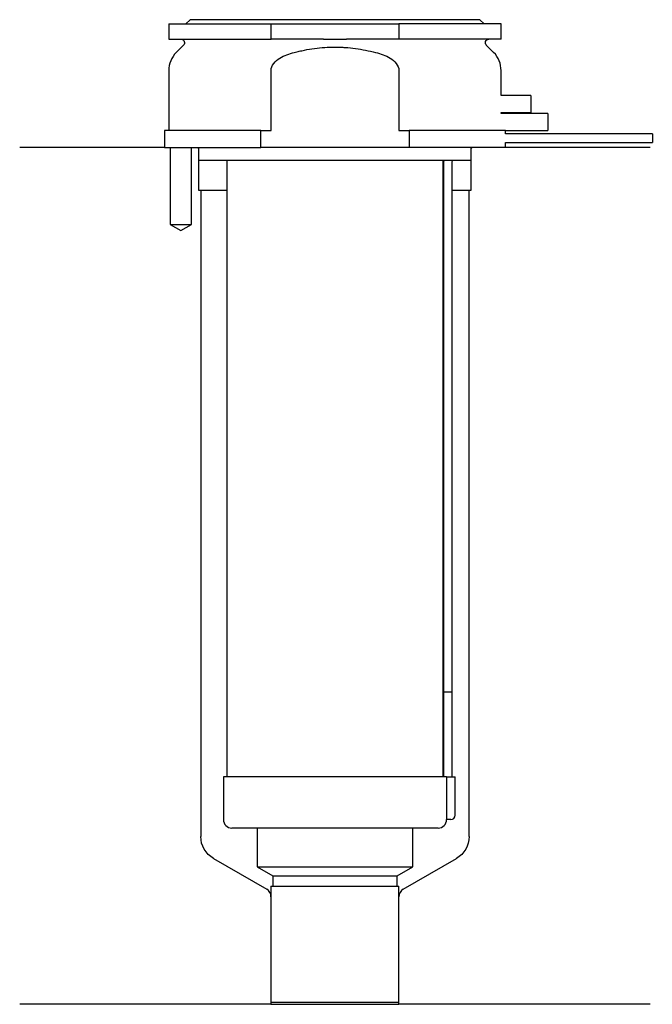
# Model space of a CAD drawing. Header units: inches. Extents: x 21 to 95, y 169 to 284.
import ezdxf

# ---------------------------------------------------------------- set-up
doc = ezdxf.new("R2010")
doc.units = ezdxf.units.IN
for name, color, linetype in [('201', 7, 'Continuous'), ('30', 7, 'Continuous'), ('32', 7, 'Continuous')]:
    doc.layers.add(name, color=color, linetype=linetype)

msp = doc.modelspace()

# ---------------------------------------------------------------- linework, layer by layer
at = {"layer": '201', "color": 113}
for p, q in [((37.53, 269.31), (20.53, 269.31)), ((38.18, 269.31), (38.18, 260.31)), ((40.68, 260.31), (40.68, 269.31)), ((41.43, 269.31), (41.53, 269.21)), ((41.53, 269.21), (41.53, 264.31)), ((73.53, 269.21), (73.63, 269.31)), ((73.53, 264.31), (73.53, 269.21)), ((94.53, 269.31), (77.53, 269.31)), ((41.53, 264.31), (41.78, 264.31)), ((41.78, 264.31), (41.78, 188.54)), ((41.78, 264.31), (44.83, 264.31)), ((70.23, 264.31), (70.28, 264.31)), ((71.28, 264.31), (73.28, 264.31)), ((73.28, 188.54), (73.28, 264.31)), ((73.28, 264.31), (73.53, 264.31)), ((38.18, 260.31), (39.43, 259.59)), ((39.43, 259.59), (40.68, 260.31)), ((43.28, 185.94), (49.52, 182.34)), ((65.53, 182.34), (71.78, 185.94)), ((50.02, 181.47), (50.02, 168.85)), ((65.03, 168.85), (65.03, 181.47)), ((50.02, 168.85), (20.53, 168.85)), ((50.02, 168.85), (65.03, 168.85)), ((94.53, 168.85), (65.03, 168.85))]:
    msp.add_line(p, q, dxfattribs=at)
at = {"layer": '201', "color": 113, "extrusion": (0, 0, -1)}
for centre, start, end in [((-44.78, 188.54), 300, 360), ((-70.28, 188.54), 180, 240)]:
    msp.add_arc(centre, 3, start, end, dxfattribs=at)
at = {"layer": '201', "color": 113}
for centre, start, end in [((49.02, 181.47), 0, 60), ((66.03, 181.47), 120, 180)]:
    msp.add_arc(centre, 1, start, end, dxfattribs=at)
at = {"layer": '30', "color": 113}
for p, q in [((40.53, 284.31), (40.03, 283.81)), ((74.53, 284.31), (40.53, 284.31)), ((75.03, 283.81), (74.53, 284.31)), ((38.03, 283.81), (50.03, 283.81)), ((38.03, 283.81), (38.03, 282.01)), ((50.03, 282.01), (50.03, 283.81)), ((50.03, 283.81), (65.03, 283.81)), ((65.03, 283.81), (65.03, 282.01)), ((77.03, 283.81), (65.03, 283.81)), ((77.03, 282.01), (77.03, 283.81)), ((38.03, 282.01), (50.03, 282.01)), ((56.18, 282.01), (50.03, 282.01)), ((65.03, 282.01), (58.87, 282.01)), ((77.03, 282.01), (65.03, 282.01)), ((39.76, 281.33), (38.9, 280.48)), ((76.15, 280.48), (75.29, 281.33)), ((38.03, 278.35), (38.03, 271.31)), ((50.03, 271.31), (50.03, 278.35)), ((65.03, 278.35), (65.03, 271.31)), ((77.03, 275.41), (77.03, 278.35)), ((77.03, 273.31), (77.03, 273.41)), ((37.53, 271.31), (37.53, 269.31)), ((48.81, 271.31), (37.53, 271.31)), ((48.81, 271.31), (50.03, 271.31)), ((48.81, 269.31), (48.81, 271.31)), ((65.03, 271.31), (66.24, 271.31)), ((77.53, 271.31), (66.24, 271.31)), ((66.24, 271.31), (66.24, 269.31)), ((77.53, 270.91), (77.53, 271.31)), ((94.78, 270.91), (77.53, 270.91)), ((94.78, 270.91), (94.78, 269.91)), ((37.53, 269.31), (48.81, 269.31)), ((38.18, 269.31), (38.18, 260.31)), ((40.68, 260.31), (40.68, 269.31)), ((41.53, 269.31), (41.53, 267.81)), ((66.24, 269.31), (48.81, 269.31)), ((77.53, 269.31), (66.24, 269.31)), ((73.53, 267.81), (73.53, 269.31)), ((77.53, 269.31), (77.53, 269.91)), ((77.53, 269.91), (94.78, 269.91)), ((73.53, 267.81), (41.53, 267.81)), ((44.83, 267.81), (44.83, 195.51)), ((70.23, 195.51), (70.23, 267.81)), ((70.28, 267.41), (70.28, 205.51)), ((71.28, 205.51), (71.28, 267.41)), ((38.18, 260.31), (40.68, 260.31)), ((70.28, 205.51), (71.28, 205.51)), ((70.28, 205.51), (70.28, 195.51)), ((70.28, 205.51), (71.28, 205.51)), ((71.28, 195.51), (71.28, 205.51)), ((44.43, 195.51), (44.43, 190.51)), ((70.6, 195.51), (44.43, 195.51)), ((70.6, 195.51), (71.63, 195.51)), ((70.6, 195.51), (70.6, 191.01)), ((71.63, 191.01), (71.63, 195.51)), ((69.63, 189.51), (45.43, 189.51)), ((48.38, 189.51), (48.38, 184.98)), ((66.68, 184.98), (66.68, 189.51)), ((71.13, 190.51), (70.62, 190.51)), ((48.38, 184.98), (66.68, 184.98)), ((48.38, 184.98), (50.22, 183.91)), ((64.83, 183.91), (66.68, 184.98)), ((50.22, 183.91), (50.22, 182.71)), ((50.22, 183.91), (64.83, 183.91)), ((64.83, 182.71), (64.83, 183.91)), ((50.02, 182.71), (65.03, 182.71)), ((50.02, 182.71), (50.02, 169.11)), ((65.03, 169.11), (65.03, 182.71)), ((50.02, 169.11), (65.03, 169.11))]:
    msp.add_line(p, q, dxfattribs=at)
at = {"layer": '30', "color": 113, "extrusion": (0, 0, -1)}
for centre, radius, start, end in [((-39.48, 281.61), 0.4, 90, 225), ((-75.58, 281.61), 0.4, -45, 90), ((-73.78, 267.41), 2.5, 0, 9.2081)]:
    msp.add_arc(centre, radius, start, end, dxfattribs=at)
at = {"layer": '30', "color": 113}
for centre, radius, start, end in [((41.03, 278.35), 3, 135, 180), ((74.03, 278.35), 3, 0, 45), ((73.78, 267.41), 3.5, 173.437, 180), ((71.13, 191.01), 0.5, -90, 0), ((45.43, 190.51), 1, 180, 270), ((69.63, 190.51), 1, -90, 0)]:
    msp.add_arc(centre, radius, start, end, dxfattribs=at)
for points, knots in [([(56.18, 282.01), (56.63, 282.01), (57.08, 282.01), (57.63, 282.01), (57.75, 282.01), (57.97, 282.01), (58.08, 282.01), (58.42, 282.01), (58.64, 282.01), (58.87, 282.01)], [0, 0, 0, 0, 0.5, 0.5, 0.625, 0.625, 0.75, 0.75, 1, 1, 1, 1]), ([(52.76, 280.48), (52.95, 280.53), (53.15, 280.57), (53.54, 280.66), (53.74, 280.7), (54.33, 280.82), (54.73, 280.89), (55.92, 281.04), (56.72, 281.1), (57.73, 281.1), (57.93, 281.09), (58.33, 281.08), (58.54, 281.07), (59.14, 281.03), (59.54, 280.99), (60.74, 280.83), (61.52, 280.67), (62.3, 280.48)], [0, 0, 0, 0, 0.0625, 0.0625, 0.125, 0.125, 0.25, 0.25, 0.5, 0.5, 0.5625, 0.5625, 0.625, 0.625, 0.75, 0.75, 1, 1, 1, 1]), ([(50.03, 278.35), (50.03, 278.97), (50.53, 279.48), (51.58, 280.12), (52.16, 280.32), (52.76, 280.48)], [0, 0, 0, 0, 0.5, 0.5, 1, 1, 1, 1]), ([(62.3, 280.48), (62.89, 280.32), (63.48, 280.12), (64.53, 279.48), (65.03, 278.97), (65.03, 278.35)], [0, 0, 0, 0, 0.5, 0.5, 1, 1, 1, 1]), ([(70.6, 191.01), (70.6, 190.96), (70.6, 190.9), (70.6, 190.8), (70.6, 190.75), (70.61, 190.66), (70.61, 190.62), (70.61, 190.56), (70.62, 190.54), (70.62, 190.53), (70.62, 190.52), (70.62, 190.51)], [0, 0, 0, 0, 0.208202, 0.208202, 0.416635, 0.416635, 0.625338, 0.625338, 0.835614, 0.835614, 1, 1, 1, 1])]:
    msp.add_open_spline(points, degree=3, knots=knots, dxfattribs=at)
at = {"layer": '32', "color": 113}
for p, q in [((80.53, 275.41), (77.03, 275.41)), ((80.53, 275.41), (80.53, 273.41)), ((77.03, 273.41), (80.53, 273.41)), ((82.53, 273.31), (77.03, 273.31)), ((82.53, 273.31), (82.53, 271.31)), ((77.53, 271.31), (82.53, 271.31))]:
    msp.add_line(p, q, dxfattribs=at)

doc.saveas('drawing.dxf')
